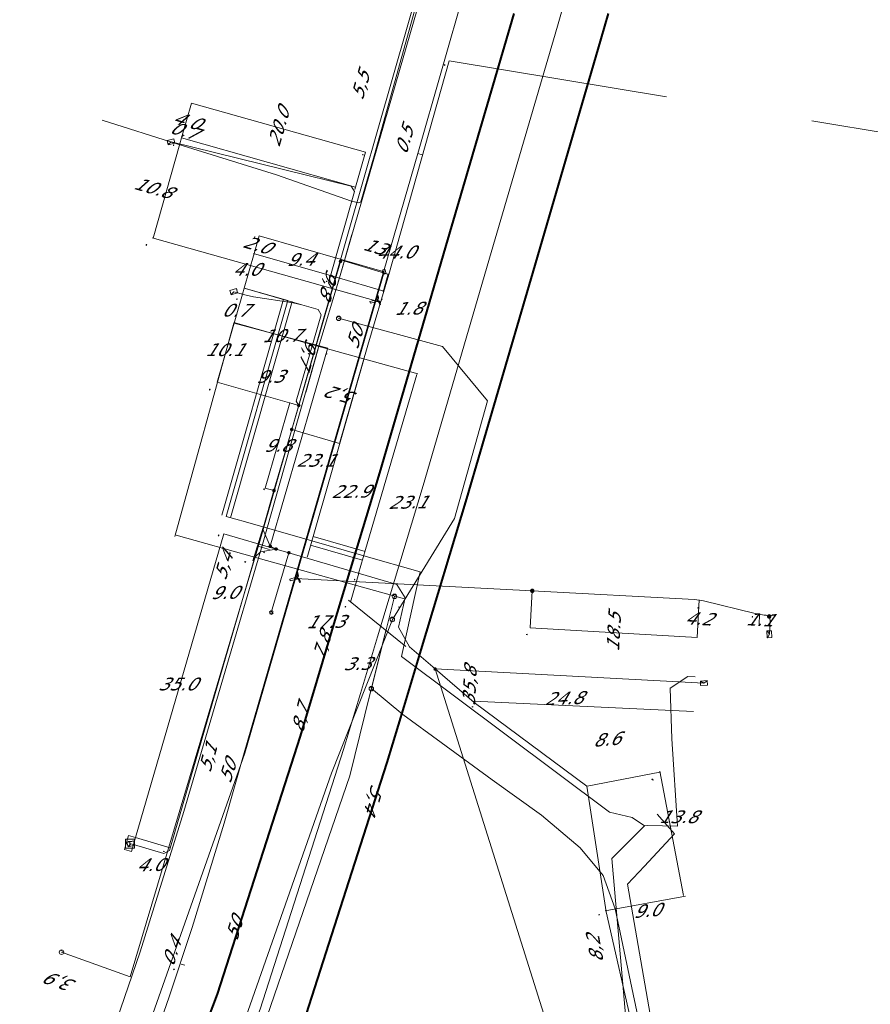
# Model space of a CAD drawing. Header units: metres. Extents: x 124576 to 133557, y 395865 to 402386.
# Tile 10 of 256: x 124683 to 124777, y 396351 to 396460. Entities that reach past the tile are written whole.
import ezdxf
from ezdxf.enums import TextEntityAlignment as Align

# ---------------------------------------------------------------- set-up
doc = ezdxf.new("R2010")
doc.units = ezdxf.units.M
doc.header["$MEASUREMENT"] = 0
for name, color, linetype, lineweight, true_color in [('LG_AanduidingEisVoorzorgsmaatregel', 7, 'Continuous', 40, 0xf7284a), ('LG_Datatransport_Eurofiber_Nederland_BV', 3, 'Continuous', 13, 0x00ff00), ('LG_Datatransport_KPN_BV', 3, 'Continuous', 13, 0x00ff00), ('LG_Datatransport_Ziggo_BV', 3, 'Continuous', 13, 0x00ff00), ('LG_Gas_Lage_Druk_Enexis_Netbeheer_BV', 7, 'Continuous', 13, 0xffdc7d), ('LG_Gas_Lage_Druk_P_Enexis_Netbeheer_BV', 7, 'Continuous', 13, 0xffdc7d), ('LG_Laag_Spanning', 7, 'Continuous', 13, 0x960000), ('LG_Laag_Spanning_Enexis_Netbeheer_BV', 7, 'Continuous', 13, 0x960000), ('LG_Riool_Onder_Druk_Gemeente_Gilze_en_Rijen', 7, 'Continuous', 13, 0x800080), ('LG_Riool_Vrij_Verval_Gemeente_Gilze_en_Rijen', 7, 'Continuous', 13, 0xca00a0), ('LG_unet-4_Brabant_Water', 5, 'Continuous', 13, 0x0000ff), ('LG_Water_Waterschap_Brabantse_Delta', 5, 'Continuous', 13, 0x0000ff), ('MV_Datatransport_lijn', 3, 'Continuous', 0, 0x00ff00)]:
    doc.layers.add(name, color=color, linetype=linetype, lineweight=lineweight, true_color=true_color)
for name, color, linetype, lineweight in [('LG_Datatransport_P_KPN_BV', 7, 'Continuous', 0), ('LG_Laag_Spanning_P_Enexis_Netbeheer_BV', 7, 'Continuous', 0), ('LG_n00003_Spitters_Electrotechniek_BV', 7, 'Continuous', 13), ('LG_Riool_Onder_Druk_P_Gemeente_Gilze_en_Rijen', 7, 'Continuous', 0), ('LG_Riool_Vrij_Verval_P_Gemeente_Gilze_en_Rijen', 7, 'Continuous', 0), ('MV_Datatransport', 7, 'Continuous', 0), ('MV_Gas_Lage_Druk', 7, 'Continuous', 0), ('MV_Gas_Lage_Druk_lijn', 7, 'Continuous', 0), ('MV_Gas_Lage_Druk_pijl', 7, 'Continuous', 0), ('MV_Laag_Spanning', 7, 'Continuous', 0), ('MV_Laag_Spanning_lijn', 7, 'Continuous', 0), ('MV_Laag_Spanning_pijl', 7, 'Continuous', 0)]:
    doc.layers.add(name, color=color, linetype=linetype, lineweight=lineweight)
doc.styles.add('Klic_Annotatie', font='verdanai.ttf', dxfattribs={"oblique": 20, "height": 1.4})

# ---------------------------------------------------------------- blocks, each defined once
blk = doc.blocks.new('Mof')
at = {"layer": 'LG_Laag_Spanning_P_Enexis_Netbeheer_BV'}
h = blk.add_hatch(color=256, dxfattribs=at)
edge = h.paths.add_edge_path()
edge.add_arc((0, 0), 2, 0, 360)
blk = doc.blocks.new('DeliveryPoint')
at = {"layer": 'LG_Laag_Spanning_P_Enexis_Netbeheer_BV', "flags": 128}
blk.add_lwpolyline([(-3.7, -2.5), (3.8, -2.5), (3.8, 2.5), (-3.7, 2.5), (-3.7, -2.5)], close=True, dxfattribs=at)
blk.add_lwpolyline([(-3.7, 2.5), (-3.7, 2.2), (0, 0), (3.8, 2.2)], dxfattribs=at)
blk = doc.blocks.new('Streetlight')
at = {"layer": 'LG_Laag_Spanning_P_Enexis_Netbeheer_BV'}
for p, q in [((-1.8, 1.8), (-1.1, 1.1)), ((0, 2.5), (0, 1.5)), ((1.8, 1.8), (1.1, 1.1)), ((-1.1, -1.1), (-1.8, -1.8)), ((0, -1.5), (0, -2.5)), ((1.1, -1.1), (1.8, -1.8))]:
    blk.add_line(p, q, dxfattribs=at)
at = {"layer": 'LG_Laag_Spanning_P_Enexis_Netbeheer_BV', "flags": 128}
for points in [[(-2.5, 0), (-1.5, 0)], [(1.5, 0), (2.5, 0)]]:
    blk.add_lwpolyline(points, dxfattribs=at)
at = {"layer": 'LG_Laag_Spanning_P_Enexis_Netbeheer_BV'}
blk.add_circle((0, 0), 1.5, dxfattribs=at)
blk = doc.blocks.new('Eindkap')
at = {"layer": 'LG_Gas_Lage_Druk_P_Enexis_Netbeheer_BV', "flags": 128}
blk.add_lwpolyline([(-0.8, -2.5), (1.7, -2.5), (1.7, 2.5), (-0.8, 2.5), (-2, 1.2), (-2, -1.2), (-0.8, -2.5)], close=True, dxfattribs=at)
blk = doc.blocks.new('DeliveryPoint_1')
at = {"layer": 'LG_Gas_Lage_Druk_P_Enexis_Netbeheer_BV', "flags": 128}
blk.add_lwpolyline([(-3.8, -2.5), (3.8, -2.5), (3.8, 2.5), (-3.8, 2.5), (-3.8, -2.5)], close=True, dxfattribs=at)
blk.add_lwpolyline([(-3.8, 2.5), (-3.8, 2.2), (0, 0), (3.8, 2.2)], dxfattribs=at)
blk = doc.blocks.new('Aftakzadel')
at = {"layer": 'LG_Gas_Lage_Druk_P_Enexis_Netbeheer_BV', "flags": 128}
blk.add_lwpolyline([(3, 3.1, 0.414214), (1, 1.1), (1, -6.4), (-1, -6.4), (-1, 1.1, 0.414214), (-3, 3.1), (-5.5, 3.1), (-5.5, 4.1), (-3, 4.1, -0.414214), (0, 1.1, -0.414214), (3, 4.1), (5.5, 4.1), (5.5, 3.1), (3, 3.1)], format="xyb", close=True, dxfattribs=at)
blk = doc.blocks.new('AlgemeenGasTransportOnderdeel')
at = {"layer": 'LG_Gas_Lage_Druk_P_Enexis_Netbeheer_BV'}
h = blk.add_hatch(color=256, dxfattribs=at)
edge = h.paths.add_edge_path()
edge.add_arc((0, 0), 2.5, 0, 360)
blk = doc.blocks.new('Aansluitkast_1')
at = {"layer": 'LG_Laag_Spanning_P_Enexis_Netbeheer_BV'}
for p, q in [((-2.5, 2.5), (2.5, 2.5)), ((0, -2.5), (0, 2.5))]:
    blk.add_line(p, q, dxfattribs=at)
at = {"layer": 'LG_Laag_Spanning_P_Enexis_Netbeheer_BV', "flags": 128}
blk.add_lwpolyline([(-5, -5), (5, -5), (5, 5), (-5, 5), (-5, -5)], close=True, dxfattribs=at)
blk = doc.blocks.new('m_pijl')
at = {"layer": 'MV_Laag_Spanning_pijl'}
blk.add_hatch(color=7, dxfattribs=at).paths.add_polyline_path([(-1, -0.3), (-1, 0), (-1, 0.3), (0, 0)])
at = {"layer": 'MV_Laag_Spanning_pijl', "flags": 128}
blk.add_lwpolyline([(-1, 0), (-1, 0.3), (0, 0), (-1, -0.3), (-1, 0)], close=True, dxfattribs=at)
blk = doc.blocks.new('m_pijl_2')
at = {"layer": 'MV_Gas_Lage_Druk_pijl'}
blk.add_hatch(color=7, dxfattribs=at).paths.add_polyline_path([(-1, -0.3), (-1, 0), (-1, 0.3), (0, 0)])
at = {"layer": 'MV_Gas_Lage_Druk_pijl', "flags": 128}
blk.add_lwpolyline([(-1, 0), (-1, 0.3), (0, 0), (-1, -0.3), (-1, 0)], close=True, dxfattribs=at)
blk = doc.blocks.new('Onbekend_13')
at = {"layer": 'LG_Riool_Onder_Druk_P_Gemeente_Gilze_en_Rijen'}
blk.add_hatch(color=256, dxfattribs=at).paths.add_polyline_path([(-0.3, -1.1, -0.262633), (0.2, 0.2), (0.6, 0.5, 0.379827), (0.7, 1.3), (0.7, 1.3, 0.228508), (0, 1.5), (0, 1.5, 0.459053), (-0.8, 0.8), (-1.3, 0.9, -0.414214), (-0.1, 2, -0.243799), (1.1, 1.5, -0.379827), (0.9, 0.1), (0.5, -0.2, 0.262633), (0.2, -1.1), (-0.2, -1.1)])
blk.add_circle((0, 0), 2.5, dxfattribs=at)
at = {"layer": 'LG_Riool_Onder_Druk_P_Gemeente_Gilze_en_Rijen', "extrusion": (0, 0, -1)}
blk.add_solid([(0.3, -2.1), (-0.2, -2.1), (0.3, -1.5), (-0.2, -1.5)], dxfattribs=at)
blk = doc.blocks.new('Onbekend_12')
at = {"layer": 'LG_Riool_Vrij_Verval_P_Gemeente_Gilze_en_Rijen'}
blk.add_hatch(color=256, dxfattribs=at).paths.add_polyline_path([(-0.3, -1.1, -0.262633), (0.2, 0.2), (0.6, 0.5, 0.379827), (0.7, 1.3), (0.7, 1.3, 0.228508), (0, 1.5), (0, 1.5, 0.459053), (-0.8, 0.8), (-1.3, 0.9, -0.414214), (-0.1, 2, -0.243799), (1.1, 1.5, -0.379827), (0.9, 0.1), (0.5, -0.2, 0.262633), (0.2, -1.1), (-0.2, -1.1)])
blk.add_circle((0, 0), 2.5, dxfattribs=at)
at = {"layer": 'LG_Riool_Vrij_Verval_P_Gemeente_Gilze_en_Rijen', "extrusion": (0, 0, -1)}
blk.add_solid([(0.3, -2.1), (-0.2, -2.1), (0.3, -1.5), (-0.2, -1.5)], dxfattribs=at)
blk = doc.blocks.new('Onbekend_3')
at = {"layer": 'LG_Datatransport_P_KPN_BV'}
blk.add_hatch(color=256, dxfattribs=at).paths.add_polyline_path([(-0.3, -1.1, -0.262633), (0.2, 0.2), (0.6, 0.5, 0.379827), (0.7, 1.3), (0.7, 1.3, 0.228508), (0, 1.5), (0, 1.5, 0.459053), (-0.8, 0.8), (-1.3, 0.9, -0.414214), (-0.1, 2, -0.243799), (1.1, 1.5, -0.379827), (0.9, 0.1), (0.5, -0.2, 0.262633), (0.2, -1.1), (-0.2, -1.1)])
blk.add_circle((0, 0), 2.5, dxfattribs=at)
at = {"layer": 'LG_Datatransport_P_KPN_BV', "extrusion": (0, 0, -1)}
blk.add_solid([(0.3, -2.1), (-0.2, -2.1), (0.3, -1.5), (-0.2, -1.5)], dxfattribs=at)

msp = doc.modelspace()

# ---------------------------------------------------------------- linework, layer by layer
at = {"layer": 'LG_AanduidingEisVoorzorgsmaatregel', "flags": 128}
for points in [[(124699.71, 396338.62), (124704.87, 396352.23), (124708.59, 396363.81), (124714.04, 396380.77), (124715.89, 396386.92), (124717.78, 396393.19), (124722.81, 396409.87), (124730.34, 396435.62), (124737.65, 396460.63)], [(124748.07, 396460.64), (124747.25, 396457.82), (124739.94, 396432.81), (124732.4, 396407.04), (124732.39, 396407.01), (124727.36, 396390.3), (124725.47, 396384.03), (124723.6, 396377.84), (124723.57, 396377.75), (124718.11, 396360.75), (124714.35, 396349.05)]]:
    msp.add_lwpolyline(points, dxfattribs=at)
at = {"layer": 'LG_Datatransport_Eurofiber_Nederland_BV', "flags": 128}
for points in [[(124692.12, 396448.84), (124700.5, 396446.2), (124711.4, 396442.8), (124719.7, 396439.9), (124720.5, 396439.7), (124720.7, 396439.8), (124722.2, 396444.9), (124727.5, 396464)], [(124719.7, 396439.9), (124720.5, 396439.7), (124720.7, 396439.8), (124722.2, 396444.9), (124727.5, 396464)], [(124719.7, 396439.9), (124720.5, 396439.7), (124720.7, 396439.8), (124722.2, 396444.9), (124727.5, 396464)], [(124700.5, 396446.2), (124711.4, 396442.8), (124719.7, 396439.9)]]:
    msp.add_lwpolyline(points, dxfattribs=at)
at = {"layer": 'LG_Datatransport_KPN_BV'}
msp.add_line((124714.62, 396418.75), (124715.99, 396423.56), dxfattribs=at)
at = {"layer": 'LG_Datatransport_KPN_BV', "flags": 128}
for points in [[(124683, 396322.05), (124688.09, 396334.24), (124693.7, 396349.28), (124696.32, 396356.93), (124701.14, 396372.42), (124709.9, 396402.2), (124712.73, 396412.11), (124716.05, 396423.75), (124718.34, 396431.41), (124733.59, 396484.01), (124734.22, 396486.22), (124738.17, 396500)], [(124738.61, 396499.61), (124734.22, 396486.22), (124729.14, 396470.72), (124709.56, 396402.3), (124703.01, 396380.34), (124695.21, 396354.16), (124687.62, 396356.88)], [(124719.73, 396436.22), (124718.34, 396431.41), (124718.21, 396430.99)], [(124724.44, 396396.21), (124721.88, 396386.01), (124721.88, 396386.01)], [(124721.59, 396384.83), (124721.72, 396385.35), (124723.48, 396392.38)], [(124721.88, 396386.01), (124721.72, 396385.35), (124719.49, 396376.38), (124702.79, 396327.84), (124683, 396283.27)], [(124721.88, 396386.01), (124721.88, 396386.01), (124725.35, 396383.15), (124729.6, 396380.05), (124735.22, 396375.91), (124740.67, 396372.01), (124744.97, 396368.4), (124747.5, 396365.35), (124748.82, 396361.67), (124758.02, 396318.19), (124764.72, 396319.4), (124764.43, 396321.04)]]:
    msp.add_lwpolyline(points, dxfattribs=at)
at = {"layer": 'LG_Datatransport_Ziggo_BV', "flags": 128}
msp.add_lwpolyline([(124683, 396310.19), (124683.42, 396311.11), (124689.59, 396325.54), (124692.61, 396333.02), (124696.87, 396344.33), (124699.54, 396351.94), (124702.08, 396359.59), (124705.62, 396371.15), (124707.8, 396378.91), (124727.02, 396445.15), (124742.72, 396500)], dxfattribs=at)
at = {"layer": 'LG_Gas_Lage_Druk_Enexis_Netbeheer_BV'}
msp.add_line((124713.49, 396398.19), (124739.67, 396396.82), dxfattribs=at)
at = {"layer": 'LG_Gas_Lage_Druk_Enexis_Netbeheer_BV', "flags": 128}
for points in [[(124722.36, 396428.87), (124717.5, 396430.24), (124717.15, 396430.86), (124720.01, 396440.96), (124719.66, 396441.56), (124699.74, 396446.44)], [(124683, 396310.23), (124684.82, 396314.33), (124686.45, 396318.12), (124707.9, 396378.87), (124707.9, 396378.88), (124713.49, 396398.19), (124722.36, 396428.87), (124723.29, 396432.08)], [(124739.67, 396396.82), (124757.62, 396395.87), (124758.61, 396395.72), (124764.32, 396394.31), (124765.3, 396394.14), (124765.51, 396394.13), (124765.86, 396393.99)], [(124765.86, 396393.99), (124765.98, 396393.59), (124765.88, 396392.02)]]:
    msp.add_lwpolyline(points, dxfattribs=at)
at = {"layer": 'LG_Laag_Spanning', "flags": 128}
msp.add_lwpolyline([(124695.36, 396367.99), (124695.36, 396367.99), (124695.36, 396367.99), (124695.36, 396368), (124695.36, 396368), (124695.36, 396368), (124695.36, 396368), (124695.36, 396368), (124695.36, 396368), (124695.36, 396368), (124695.81, 396369.54), (124695.81, 396369.54), (124695.81, 396369.54), (124695.81, 396369.54), (124695.81, 396369.54), (124695.81, 396369.54), (124695.81, 396369.54), (124695.81, 396369.55), (124695.81, 396369.55), (124695.81, 396369.55), (124695.81, 396369.55), (124695.81, 396369.55), (124695.8, 396369.55), (124695.04, 396369.77), (124695.03, 396369.77), (124695.03, 396369.77), (124695.03, 396369.77), (124695.03, 396369.77), (124695.03, 396369.77), (124695.03, 396369.77), (124695.03, 396369.77), (124695.03, 396369.77), (124695.03, 396369.77), (124695.02, 396369.77), (124695.02, 396369.77), (124695.02, 396369.77), (124694.58, 396368.23), (124694.58, 396368.23), (124694.58, 396368.23), (124694.58, 396368.23), (124694.58, 396368.22), (124694.58, 396368.22), (124694.58, 396368.22), (124694.58, 396368.22), (124694.58, 396368.22), (124694.58, 396368.22), (124694.58, 396368.22), (124694.58, 396368.22), (124694.58, 396368.22), (124695.35, 396367.99), (124695.35, 396367.99), (124695.35, 396367.99), (124695.36, 396367.99)], dxfattribs=at)
at = {"layer": 'LG_Laag_Spanning_Enexis_Netbeheer_BV'}
for p, q in [((124712.76, 396401.03), (124710.81, 396394.41)), ((124728.93, 396388.18), (124758.64, 396386.62))]:
    msp.add_line(p, q, dxfattribs=at)
at = {"layer": 'LG_Laag_Spanning_Enexis_Netbeheer_BV', "flags": 128}
for points in [[(124718.47, 396433.23), (124717.84, 396431.05), (124713.85, 396417.31), (124713.07, 396414.65), (124711.11, 396407.9), (124709.88, 396403.65), (124710.7, 396401.74), (124711.35, 396401.44), (124712.76, 396401.03), (124724.68, 396397.5), (124712.76, 396401.03), (124724.68, 396397.5), (124725.62, 396396.06), (124724.88, 396392.8), (124726.08, 396390.62), (124728.93, 396388.18), (124733.25, 396384.49), (124745.69, 396375.22), (124747.84, 396361.32), (124750.82, 396348.23)], [(124718.47, 396433.23), (124717.84, 396431.05), (124713.85, 396417.31), (124713.07, 396414.65)], [(124718.47, 396433.23), (124717.84, 396431.05), (124713.85, 396417.31), (124713.07, 396414.65)], [(124713.85, 396417.31), (124713.57, 396417.8), (124716.33, 396427.31), (124715.99, 396427.93), (124714.21, 396428.44), (124713.23, 396428.65), (124708.86, 396429.31), (124707.89, 396429.53), (124706.67, 396429.88)], [(124713.07, 396414.65), (124711.11, 396407.9), (124709.88, 396403.65), (124710.7, 396401.74), (124711.35, 396401.44), (124712.76, 396401.03), (124724.68, 396397.5), (124725.62, 396396.06), (124724.88, 396392.8), (124726.08, 396390.62), (124728.93, 396388.18), (124733.25, 396384.49), (124745.69, 396375.22), (124747.84, 396361.32), (124750.82, 396348.23), (124753.25, 396335.86), (124755.8, 396322.88), (124757.56, 396313.93), (124762.59, 396287.72), (124765.75, 396271.23)], [(124713.07, 396414.65), (124711.11, 396407.9), (124709.88, 396403.65), (124710.7, 396401.74), (124711.35, 396401.44), (124712.76, 396401.03), (124724.68, 396397.5), (124725.62, 396396.06), (124724.88, 396392.8), (124726.08, 396390.62), (124728.93, 396388.18), (124733.25, 396384.49), (124745.69, 396375.22), (124747.84, 396361.32), (124750.82, 396348.23), (124753.25, 396335.86), (124755.8, 396322.88), (124757.56, 396313.93), (124762.59, 396287.72), (124765.75, 396271.23)], [(124711.35, 396401.44), (124709.61, 396401.12), (124708.98, 396400.55), (124699.55, 396368.12), (124698.93, 396367.78), (124695.58, 396368.77), (124695.29, 396368.86)], [(124765.75, 396271.23), (124728.93, 396388.18), (124733.25, 396384.49), (124745.69, 396375.22), (124747.84, 396361.32), (124750.82, 396348.23)]]:
    msp.add_lwpolyline(points, dxfattribs=at)
at = {"layer": 'LG_n00003_Spitters_Electrotechniek_BV'}
for p, q in [((124712.64, 396428.92), (124707.82, 396430.27)), ((124705.35, 396405.17), (124712.16, 396429.06)), ((124705.83, 396405.04), (124712.64, 396428.92)), ((124706.31, 396404.9), (124713.12, 396428.79)), ((124707.96, 396404.43), (124705.83, 396405.04)), ((124715.29, 396402.34), (124707.96, 396404.43)), ((124721.18, 396401.18), (124715.43, 396402.82)), ((124720.9, 396400.22), (124715.15, 396401.86)), ((124721.04, 396400.7), (124715.29, 396402.34)), ((124727.29, 396398.91), (124721.04, 396400.7)), ((124725.21, 396389.57), (124727.29, 396398.91)), ((124748.21, 396372.35), (124725.21, 396389.57)), ((124754.9, 396386.05), (124756.88, 396387.36)), ((124756.88, 396387.36), (124757.67, 396387.32)), ((124755.09, 396380.46), (124754.9, 396386.05)), ((124755.72, 396370.79), (124755.09, 396380.46)), ((124750.72, 396371.75), (124748.21, 396372.35)), ((124752.07, 396370.86), (124750.72, 396371.75)), ((124748.46, 396367.23), (124752.07, 396370.86)), ((124748.46, 396367.23), (124752.07, 396370.86)), ((124752.07, 396370.86), (124752.4, 396370.88)), ((124752.4, 396370.88), (124755.72, 396370.79)), ((124751.84, 396328.31), (124748.46, 396367.23)), ((124751.84, 396328.31), (124748.46, 396367.23))]:
    msp.add_line(p, q, dxfattribs=at)
at = {"layer": 'LG_Riool_Onder_Druk_Gemeente_Gilze_en_Rijen', "flags": 128}
msp.add_lwpolyline([(124724.2, 396393.66), (124717.48, 396376.67), (124696.11, 396315.81), (124683.36, 396288), (124683, 396287.29)], dxfattribs=at)
at = {"layer": 'LG_Riool_Vrij_Verval_Gemeente_Gilze_en_Rijen', "flags": 128}
msp.add_lwpolyline([(124718.26, 396426.94), (124729.75, 396423.81), (124734.7, 396417.82), (124731.06, 396404.8), (124724.2, 396393.66)], dxfattribs=at)
at = {"layer": 'LG_unet-4_Brabant_Water'}
for p in [(124753.48, 396372.15), (124752.07, 396366.4)]:
    msp.add_line(p, (124755.38, 396369.95), dxfattribs=at)
at = {"layer": 'LG_unet-4_Brabant_Water', "flags": 128}
msp.add_lwpolyline([(124759.03, 396313.55), (124750.2, 396364.4), (124752.07, 396366.4)], dxfattribs=at)
at = {"layer": 'LG_Water_Waterschap_Brabantse_Delta', "flags": 128}
msp.add_lwpolyline([(124683, 396286.34), (124684.96, 396290.22), (124692.2, 396306.88), (124698.86, 396322.25), (124700.16, 396325.68), (124704.39, 396336.85), (124709.59, 396350.58), (124713.35, 396362.28), (124718.81, 396379.28), (124720.68, 396385.47), (124722.57, 396391.74), (124727.6, 396408.45), (124735.14, 396434.22), (124742.45, 396459.23), (124743.27, 396462.05), (124756.09, 396505.87), (124763.27, 396530.44), (124764.59, 396534.95)], dxfattribs=at)
at = {"layer": 'MV_Datatransport_lijn'}
msp.add_line((124727.5, 396445.01), (124727.02, 396445.15), dxfattribs=at)
at = {"layer": 'MV_Gas_Lage_Druk_lijn'}
for p, q in [((124700.9, 396446.88), (124720.14, 396441.44)), ((124721.23, 396445.29), (124720.04, 396441.17)), ((124697.66, 396435.85), (124721.46, 396429.12)), ((124709.47, 396436.04), (124723.29, 396432.08)), ((124739.67, 396396.82), (124739.43, 396392.72))]:
    msp.add_line(p, q, dxfattribs=at)
at = {"layer": 'MV_Gas_Lage_Druk_pijl'}
for p, q in [((124701.99, 396450.73), (124700.9, 396446.88)), ((124701.99, 396450.73), (124721.23, 396445.29)), ((124700.71, 396446.21), (124697.77, 396435.81)), ((124700.9, 396446.88), (124700.71, 396446.21)), ((124708.92, 396434.12), (124709.47, 396436.04)), ((124757.9, 396391.65), (124758.12, 396395.84)), ((124764.74, 396393.09), (124764.8, 396394.19)), ((124757.9, 396391.65), (124739.43, 396392.72)), ((124701.25, 396355.44), (124700.87, 396355.57))]:
    msp.add_line(p, q, dxfattribs=at)
at = {"layer": 'MV_Laag_Spanning_lijn'}
for p, q in [((124730.49, 396455.41), (124754.5, 396451.43)), ((124718.45, 396433.41), (124723.81, 396431.79)), ((124717.97, 396431.47), (124723.24, 396429.94)), ((124707.82, 396430.26), (124714.21, 396428.44)), ((124707.63, 396429.6), (124707.53, 396429.63)), ((124706.68, 396426.4), (124700.14, 396402.81)), ((124715.71, 396423.95), (124727.03, 396420.8)), ((124717.04, 396423.57), (124715.77, 396423.94)), ((124704.85, 396419.87), (124713.85, 396417.31)), ((124712.88, 396417.59), (124713.85, 396417.31)), ((124718.37, 396413.11), (124713.07, 396414.65)), ((124710.14, 396408.18), (124711.11, 396407.9)), ((124708.79, 396400.14), (124709.9, 396403.83)), ((124705.56, 396403.12), (124711.35, 396401.44)), ((124710.6, 396401.38), (124709.33, 396401.75)), ((124725.7, 396390.67), (124719.34, 396395.8))]:
    msp.add_line(p, q, dxfattribs=at)
at = {"layer": 'MV_Laag_Spanning_pijl'}
for p, q in [((124770.56, 396448.77), (124812.79, 396441.77)), ((124708.92, 396434.12), (124707.82, 396430.26)), ((124708.85, 396434.1), (124717.97, 396431.47)), ((124723.74, 396431.86), (124723.17, 396429.86)), ((124707.82, 396430.26), (124707.63, 396429.6)), ((124707.63, 396429.6), (124704.85, 396419.87)), ((124706.68, 396426.47), (124715.71, 396423.95)), ((124706.72, 396426.41), (124717.07, 396423.65)), ((124717.04, 396423.57), (124710.7, 396401.74)), ((124712.88, 396417.59), (124710.14, 396408.18)), ((124695.8, 396369.54), (124705.56, 396403.12)), ((124700.3, 396402.98), (124708.97, 396400.55)), ((124708.97, 396400.55), (124725.56, 396395.92)), ((124720.51, 396398.78), (124719.56, 396395.56)), ((124757.5, 396383.49), (124733.16, 396384.61)), ((124745.75, 396375.23), (124753.77, 396376.76)), ((124756.38, 396363.14), (124753.77, 396376.89)), ((124695.8, 396369.54), (124699.64, 396368.41)), ((124756.59, 396363.07), (124747.72, 396361.46))]:
    msp.add_line(p, q, dxfattribs=at)
at = {"layer": 'MV_Laag_Spanning_pijl', "flags": 128}
for points in [[(124718.37, 396413.11), (124721.49, 396423.99), (124723.81, 396431.79), (124730.49, 396455.41)], [(124721.03, 396422.38), (124714.84, 396400.76), (124714.78, 396400.55)], [(124726.9, 396420.73), (124721.24, 396401.37), (124720.47, 396398.75)]]:
    msp.add_lwpolyline(points, dxfattribs=at)

# ---------------------------------------------------------------- block references
at = {"layer": 'LG_Datatransport_P_KPN_BV', "xscale": 0.1, "yscale": 0.1, "zscale": 0.1}
for p in [(124724.44, 396396.21), (124721.88, 396386.01), (124721.88, 396386.01), (124721.88, 396386.01), (124687.62, 396356.88)]:
    msp.add_blockref('Onbekend_3', p, dxfattribs=at)
at = {"layer": 'LG_Gas_Lage_Druk_P_Enexis_Netbeheer_BV', "xscale": 0.1, "yscale": 0.1, "zscale": 0.1}
for name, p, rotation in [('DeliveryPoint_1', (124699.74, 396446.44), 194), ('Eindkap', (124723.29, 396432.08), 16), ('Aftakzadel', (124722.36, 396428.87), 286), ('Aftakzadel', (124713.49, 396398.19), 286), ('AlgemeenGasTransportOnderdeel', (124739.67, 396396.82), 270), ('AlgemeenGasTransportOnderdeel', (124765.86, 396393.99), 45), ('DeliveryPoint_1', (124765.88, 396392.02), 92.99999999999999)]:
    msp.add_blockref(name, p, dxfattribs=dict(at, rotation=rotation))
at = {"layer": 'LG_Laag_Spanning_P_Enexis_Netbeheer_BV', "xscale": 0.1, "yscale": 0.1, "zscale": 0.1}
for name, p in [('Mof', (124718.47, 396433.23)), ('Mof', (124718.47, 396433.23)), ('Mof', (124713.85, 396417.31)), ('Mof', (124711.35, 396401.44)), ('Mof', (124712.76, 396401.03)), ('Mof', (124728.93, 396388.18)), ('Aansluitkast_1', (124695.19, 396368.88))]:
    msp.add_blockref(name, p, dxfattribs=at)
for name, p, rotation in [('DeliveryPoint', (124706.67, 396429.88), 196), ('Mof', (124713.07, 396414.65), 359), ('Mof', (124711.11, 396407.9), 286), ('Mof', (124710.7, 396401.74), 34.99999999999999), ('Streetlight', (124710.81, 396394.41), 106), ('DeliveryPoint', (124758.64, 396386.62), 3), ('DeliveryPoint', (124695.29, 396368.86), 196)]:
    msp.add_blockref(name, p, dxfattribs=dict(at, rotation=rotation))
at = {"layer": 'LG_Riool_Onder_Druk_P_Gemeente_Gilze_en_Rijen', "xscale": 0.1, "yscale": 0.1, "zscale": 0.1}
msp.add_blockref('Onbekend_13', (124724.2, 396393.66), dxfattribs=at)
msp.add_blockref('Onbekend_13', (124724.2, 396393.66), dxfattribs=at)
at = {"layer": 'LG_Riool_Vrij_Verval_P_Gemeente_Gilze_en_Rijen', "xscale": 0.1, "yscale": 0.1, "zscale": 0.1}
msp.add_blockref('Onbekend_12', (124718.26, 396426.94), dxfattribs=at)
at = {"layer": 'MV_Gas_Lage_Druk_pijl'}
for p, xscale, yscale, zscale, rotation in [((124700, 396446), 0.1, 0.1, 0.1, 255), ((124700, 396446), 0.1, 0.1, 0.1, 255), ((124721, 396445), 0.1, 0.1, 0.1, 345), ((124709, 396436), 0.1, 0.1, 0.1, 74), ((124697, 396435), 0.1, 0.1, 0.1, 255), ((124758, 396395), 0.09999999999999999, 0.09999999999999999, 0.09999999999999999, 86), ((124764, 396394), 0.09999999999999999, 0.09999999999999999, 0.09999999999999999, 86), ((124739, 396392), 0.09999999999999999, 0.09999999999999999, 0.09999999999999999, 176), ((124700, 396355), 0.1, 0.1, 0.1, 161)]:
    msp.add_blockref('m_pijl_2', p, dxfattribs=dict(at, xscale=xscale, yscale=yscale, zscale=zscale, rotation=rotation))
at = {"layer": 'MV_Laag_Spanning_pijl'}
for p, xscale, yscale, zscale, rotation in [((124730, 396455), 0.1, 0.1, 0.1, 74), ((124717, 396431), 0.1, 0.1, 0.1, 344), ((124707, 396430), 0.1, 0.1, 0.1, 255), ((124707, 396429), 0.1, 0.1, 0.1, 255), ((124723, 396429), 0.1, 0.1, 0.1, 255), ((124715, 396423), 0.1, 0.1, 0.1, 345), ((124717, 396423), 0.1, 0.1, 0.1, 346), ((124704, 396419), 0.1, 0.1, 0.1, 255), ((124710, 396408), 0.1, 0.1, 0.1, 254), ((124705, 396403), 0.1, 0.1, 0.1, 73), ((124710, 396401), 0.1, 0.1, 0.1, 254), ((124708, 396400), 0.1, 0.1, 0.1, 345), ((124714, 396400), 0.1, 0.1, 0.1, 254), ((124720, 396398), 0.1, 0.1, 0.1, 254), ((124719, 396395), 0.1, 0.1, 0.1, 254), ((124725, 396395), 0.1, 0.1, 0.1, 345), ((124733, 396384), 0.1, 0.1, 0.1, 177), ((124753, 396376), 0.09999999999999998, 0.09999999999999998, 0.09999999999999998, 9.999999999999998), ((124753, 396376), 0.09999999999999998, 0.09999999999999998, 0.09999999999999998, 100), ((124699, 396368), 0.1, 0.1, 0.1, 344), ((124747, 396361), 0.1, 0.1, 0.1, 191)]:
    msp.add_blockref('m_pijl', p, dxfattribs=dict(at, xscale=xscale, yscale=yscale, zscale=zscale, rotation=rotation))

# ---------------------------------------------------------------- texts
at = {"layer": 'MV_Datatransport', "style": 'Klic_Annotatie', "oblique": 20}
for s, rotation, p in [('5,5', 74, (124720.66, 396452.63)), ('0.5', 74, (124725.5, 396446.59)), ('13', 344.2, (124722.18, 396434.89)), ('9,8', 254, (124717.25, 396430.88)), ('50', 73.3, (124720.03, 396424.78)), ('9,7', 254.1, (124714.96, 396423.22)), ('5,2', 164.1, (124718.81, 396418.38)), ('5,4', 73.6, (124705.53, 396399.55)), ('7,8', 73.3, (124716.38, 396390.66)), ('35,8', 87, (124732.73, 396386.22)), ('8,7', 76, (124714.01, 396382.67)), ('5,1', 74.5, (124703.8, 396378.3)), ('50', 72.5, (124705.98, 396376.82)), ('5,4', 253.7, (124722.17, 396373.89)), ('50', 73.3, (124706.72, 396359.44)), ('8,2', 99.9, (124746.61, 396357.18)), ('3,9', 160.8, (124687.76, 396353.47))]:
    msp.add_text(s, height=1.4, rotation=rotation, dxfattribs=at).set_placement(p, align=Align.MIDDLE_CENTER)
at = {"layer": 'MV_Gas_Lage_Druk', "style": 'Klic_Annotatie', "oblique": 20}
for s, rotation, p in [('4.0', 344, (124701.44, 396448.81)), ('20.0', 74, (124711.61, 396448.01)), ('0.7', 344, (124701.13, 396447.71)), ('10.8', 344, (124697.71, 396441.37)), ('2.0', 344, (124709.2, 396435.08)), ('18.5', 87, (124748.67, 396392.18)), ('4.2', 357, (124758.01, 396393.75)), ('1.1', 357, (124764.77, 396393.64)), ('0.4', 72, (124699.78, 396356.84))]:
    msp.add_text(s, height=1.4, rotation=rotation, dxfattribs=at).set_placement(p, align=Align.MIDDLE_CENTER)
at = {"layer": 'MV_Laag_Spanning', "style": 'Klic_Annotatie', "oblique": 20}
for s, rotation, p in [('44.0', 1, (124724.5, 396434.24)), ('9.4', 1, (124713.99, 396433.45)), ('1.8', 1, (124725.92, 396428.04)), ('10.7', 1, (124711.89, 396425.03)), ('9.3', 1, (124710.62, 396420.51)), ('22.9', 1, (124719.54, 396407.8)), ('23.1', 1, (124725.85, 396406.61)), ('9.0', 1, (124705.6, 396396.63)), ('17.3', 1, (124716.76, 396393.41)), ('3.3', 1, (124720.27, 396388.77)), ('24.8', 2, (124743.09, 396384.95)), ('8.6', 5, (124747.84, 396380.4)), ('4.0', 1, (124697.39, 396366.54)), ('9.0', 5, (124752.3, 396361.47))]:
    msp.add_text(s, height=1.4, rotation=rotation, dxfattribs=at).set_placement(p, align=Align.MIDDLE_CENTER)
for s, p in [('4.0', (124708.02, 396432.35)), ('0.7', (124706.82, 396427.84)), ('10.1', (124705.6, 396423.47)), ('9.8', (124711.51, 396412.89)), ('23.1', (124715.69, 396411.24)), ('35.0', (124700.4, 396386.52)), ('13.8', (124755.75, 396371.84))]:
    msp.add_text(s, height=1.4, dxfattribs=at).set_placement(p, align=Align.MIDDLE_CENTER)

doc.saveas('drawing.dxf')
